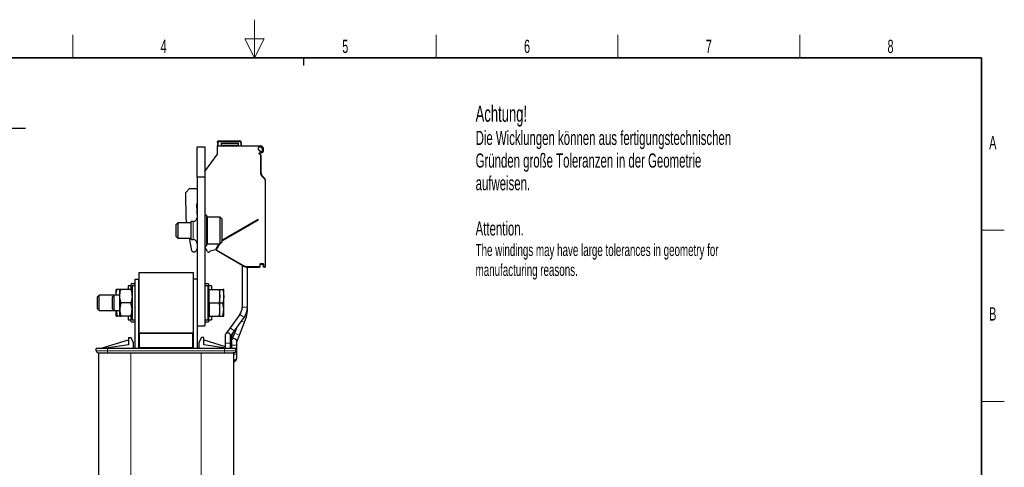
# Model space of a CAD drawing. Header units: millimetres. Extents: x 5 to 418, y 2 to 292.
# Tile 32 of 32: x 155 to 414, y 175 to 292. Entities that reach past the tile are written whole.
import ezdxf

# ---------------------------------------------------------------- set-up
doc = ezdxf.new("R2010")
doc.units = ezdxf.units.MM
doc.layers.add('SLD-0', color=7, linetype='Continuous')
doc.styles.add('SLDTEXTSTYLE0', font='TXT', dxfattribs={"width": 0.605})

# ---------------------------------------------------------------- blocks, each defined once
blk = doc.blocks.new('SW_NOTE_0_15')
at = {"layer": 'SLD-0', "color": 0}
blk.add_line((30.24, 0), (0, 0), dxfattribs=at)
at = {"layer": 'SLD-0', "color": 0, "attachment_point": 1, "style": 'SLDTEXTSTYLE0'}
for s, insert, char_height in [('M4 Erdung', (0.46, 9.79), 3.5), ('protective earth', (1.65, 4.12), 3.175)]:
    blk.add_mtext(s, dxfattribs=dict(at, insert=insert, char_height=char_height))
blk = doc.blocks.new('SW_NOTE_0_17')
at = {"layer": 'SLD-0', "color": 0, "attachment_point": 1, "style": 'SLDTEXTSTYLE0'}
for s, insert, char_height in [('Achtung!', (0, 5.46), 4.233), ('Die Wicklungen können aus fertigungstechnischen', (0, -1.16), 3.7042), ('Gründen große Toleranzen in der Geometrie', (0, -7.1), 3.7042), ('aufweisen.', (0, -13.04), 3.704), ('Attention.', (0, -24.93), 3.704), ('The windings may have large tolerances in geometry for', (0, -30.85), 3.175), ('manufacturing reasons.', (0, -36.08), 3.175)]:
    blk.add_mtext(s, dxfattribs=dict(at, insert=insert, char_height=char_height))

msp = doc.modelspace()

# ---------------------------------------------------------------- linework, layer by layer
at = {"color": 7, "linetype": 'Continuous', "lineweight": 25}
for p, q in [((201.921, 259.151), (203.921, 259.151)), ((201.921, 251.151), (201.921, 259.151)), ((203.921, 259.151), (203.921, 251.151)), ((207.271, 260.351), (207.271, 259.351)), ((207.271, 259.351), (218.571, 259.351)), ((207.271, 257.151), (207.271, 259.351)), ((207.571, 260.651), (213.19, 260.651)), ((208.221, 260.051), (212.821, 260.051)), ((208.221, 260.051), (208.221, 259.351)), ((212.821, 259.351), (212.821, 260.051)), ((213.671, 259.351), (213.485, 260.403)), ((218.17, 258.95), (217.921, 258.95)), ((217.921, 258.95), (217.921, 258.323)), ((218.571, 259.051), (218.344, 259.051)), ((203.921, 252.623), (207.271, 257.151)), ((217.921, 258.323), (218.212, 258.217)), ((218.241, 257.269), (218.241, 257.389)), ((218.571, 257.009), (218.372, 257.081)), ((218.721, 252.251), (218.721, 256.954)), ((203.921, 251.151), (201.921, 251.151)), ((201.921, 251.151), (201.921, 212.151)), ((203.921, 251.151), (203.921, 212.151)), ((219.628, 250.93), (219.014, 251.544)), ((219.921, 227.737), (219.921, 250.223)), ((198.938, 247.168), (199.921, 248.151)), ((199.058, 240.285), (198.938, 247.168)), ((199.921, 248.151), (201.921, 248.151)), ((201.731, 243.941), (201.906, 240.37)), ((204.421, 241.151), (203.921, 241.151)), ((204.421, 241.151), (204.421, 233.151)), ((208.021, 240.651), (204.621, 240.651)), ((208.421, 240.251), (208.021, 240.651)), ((208.021, 233.651), (208.021, 240.651)), ((196.85, 239.151), (196.421, 238.721)), ((196.421, 235.58), (196.421, 238.721)), ((200.371, 239.151), (196.85, 239.151)), ((196.85, 239.151), (196.85, 235.151)), ((199.258, 239.151), (199.058, 240.285)), ((200.921, 239.541), (200.371, 239.541)), ((200.371, 237.151), (200.371, 239.541)), ((208.421, 240.251), (208.421, 234.051)), ((217.921, 240.001), (208.421, 234.516)), ((217.921, 239.827), (217.921, 240.001)), ((196.421, 235.58), (196.85, 235.151)), ((200.371, 234.761), (200.371, 237.151)), ((196.85, 235.151), (200.371, 235.151)), ((200.543, 231.864), (199.963, 235.151)), ((200.371, 234.761), (200.921, 234.761)), ((203.921, 233.151), (204.421, 233.151)), ((204.639, 231.601), (203.921, 232.844)), ((204.621, 233.651), (208.021, 233.651)), ((207.666, 233.651), (206.771, 232.101)), ((207.738, 233.651), (206.911, 232.219)), ((208.021, 233.651), (208.421, 234.051)), ((201.127, 231.451), (201.035, 231.451)), ((201.921, 232.325), (201.56, 231.701)), ((206.771, 232.101), (205.324, 231.713)), ((206.771, 232.069), (206.736, 232.091)), ((206.984, 231.946), (206.771, 232.069)), ((206.984, 231.946), (214.389, 227.671)), ((213.771, 228.028), (213.771, 217.051)), ((218.521, 227.737), (218.521, 228.137)), ((218.721, 228.337), (219.121, 228.337)), ((219.321, 228.137), (219.321, 227.737)), ((186.621, 226.151), (200.921, 226.151)), ((186.621, 226.151), (186.621, 210.151)), ((200.921, 226.151), (200.921, 210.151)), ((214.889, 227.537), (218.321, 227.537)), ((215.171, 217.051), (215.171, 227.537)), ((219.721, 227.537), (219.521, 227.537)), ((184.621, 222.651), (183.821, 222.651)), ((183.821, 222.651), (183.821, 221.651)), ((185.621, 223.151), (184.621, 223.151)), ((184.621, 221.682), (184.621, 223.151)), ((185.621, 222.651), (184.821, 222.651)), ((184.821, 222.651), (184.821, 213.651)), ((185.621, 224.351), (186.621, 224.351)), ((185.621, 206.151), (185.621, 224.351)), ((186.621, 206.151), (186.621, 224.351)), ((201.921, 224.351), (200.921, 224.351)), ((200.921, 224.351), (200.921, 206.151)), ((201.921, 224.351), (201.921, 206.151)), ((204.921, 223.151), (203.921, 223.151)), ((204.721, 222.651), (203.921, 222.651)), ((204.721, 222.651), (204.721, 213.651)), ((204.921, 223.151), (204.921, 221.206)), ((205.721, 222.651), (204.921, 222.651)), ((205.721, 222.651), (205.721, 221.651)), ((176.15, 220.151), (175.721, 219.721)), ((180.15, 220.151), (176.15, 220.151)), ((176.15, 216.419), (176.15, 220.151)), ((180.15, 220.151), (179.721, 219.721)), ((181.621, 220.151), (180.15, 220.151)), ((180.15, 219.883), (180.15, 220.151)), ((180.621, 220.151), (180.621, 221.651)), ((181.537, 221.651), (180.933, 221.651)), ((181.621, 219.901), (181.621, 221.651)), ((181.621, 216.401), (181.621, 219.901)), ((184.508, 221.651), (181.933, 221.651)), ((205.121, 221.322), (204.721, 221.091)), ((205.121, 221.651), (207.724, 221.651)), ((205.121, 218.151), (205.121, 221.651)), ((207.724, 221.651), (207.921, 219.901)), ((207.724, 221.651), (207.921, 221.651)), ((207.921, 219.901), (207.724, 218.151)), ((207.921, 219.901), (207.921, 221.651)), ((207.921, 216.401), (207.921, 219.901)), ((208.004, 221.651), (208.724, 221.651)), ((208.921, 221.651), (208.724, 221.651)), ((208.921, 219.901), (208.921, 221.651)), ((208.921, 216.401), (208.921, 219.901)), ((175.721, 216.791), (175.721, 219.721)), ((179.721, 219.511), (179.721, 219.721)), ((179.721, 216.58), (179.721, 219.511)), ((180.15, 216.151), (180.15, 219.883)), ((184.508, 218.151), (181.933, 218.151)), ((205.121, 218.151), (207.724, 218.151)), ((205.121, 218.151), (205.121, 214.651)), ((207.921, 218.151), (208.724, 218.151)), ((208.921, 216.401), (208.724, 218.151)), ((175.721, 216.58), (175.721, 216.791)), ((175.721, 216.58), (176.15, 216.151)), ((176.15, 216.151), (176.15, 216.419)), ((176.15, 216.151), (180.15, 216.151)), ((179.721, 216.58), (180.15, 216.151)), ((180.15, 216.151), (181.621, 216.151)), ((180.621, 214.651), (180.621, 216.151)), ((180.646, 216.151), (180.933, 214.651)), ((181.621, 214.651), (181.621, 216.401)), ((204.721, 215.211), (205.121, 214.98)), ((204.921, 215.095), (204.921, 213.151)), ((207.921, 214.651), (207.921, 216.401)), ((208.724, 214.651), (208.921, 216.401)), ((208.921, 214.651), (208.921, 216.401)), ((213.142, 215.113), (210.579, 211.581)), ((213.142, 215.112), (210.579, 211.582)), ((181.537, 214.651), (180.933, 214.651)), ((184.508, 214.651), (181.933, 214.651)), ((183.821, 214.651), (183.821, 213.651)), ((183.821, 213.651), (184.621, 213.651)), ((184.621, 213.151), (184.621, 214.64)), ((184.621, 213.151), (185.621, 213.151)), ((184.821, 213.651), (185.621, 213.651)), ((201.921, 212.151), (203.921, 212.151)), ((203.921, 213.651), (204.721, 213.651)), ((203.921, 213.151), (204.921, 213.151)), ((204.921, 213.651), (205.721, 213.651)), ((205.121, 214.651), (207.724, 214.651)), ((205.721, 214.651), (205.721, 213.651)), ((208.004, 214.651), (208.724, 214.651)), ((208.724, 214.651), (208.921, 214.651)), ((211.712, 210.758), (214.275, 214.29)), ((213.019, 209.643), (214.392, 213.044)), ((186.621, 210.151), (200.921, 210.151)), ((200.771, 210.151), (186.771, 210.151)), ((186.771, 206.351), (186.771, 210.151)), ((200.771, 206.351), (200.771, 210.151)), ((209.271, 209.551), (209.271, 207.551)), ((210.579, 211.581), (209.404, 209.962)), ((210.671, 209.323), (211.712, 210.758)), ((210.671, 207.551), (210.671, 209.551)), ((210.83, 208.807), (211.104, 209.652)), ((211.721, 210.167), (210.972, 208.313)), ((212.27, 211.527), (211.721, 210.167)), ((212.321, 207.915), (213.019, 209.643)), ((176.421, 206.151), (183.871, 208.435)), ((183.871, 207.143), (177.421, 206.151)), ((183.871, 209.051), (183.871, 207.143)), ((183.871, 209.051), (184.471, 209.051)), ((185.171, 207.751), (184.471, 209.051)), ((185.171, 206.151), (185.171, 207.751)), ((203.071, 209.051), (202.371, 207.751)), ((202.371, 207.751), (202.371, 206.151)), ((203.671, 209.051), (203.071, 209.051)), ((203.671, 207.143), (203.671, 209.051)), ((203.671, 208.435), (209.271, 206.718)), ((210.121, 206.151), (203.671, 207.143)), ((209.271, 207.551), (209.271, 206.281)), ((210.671, 206.151), (210.671, 207.551)), ((210.921, 208.051), (210.921, 207.051)), ((210.921, 207.051), (210.921, 206.212)), ((212.321, 207.051), (212.321, 208.051)), ((212.321, 204.676), (212.321, 207.051)), ((175.421, 205.551), (175.421, 206.151)), ((178.421, 206.151), (175.421, 206.151)), ((176.021, 205.051), (176.021, 159.651)), ((209.121, 206.151), (178.421, 206.151)), ((178.421, 205.051), (179.355, 205.051)), ((179.355, 205.051), (184.521, 205.051)), ((184.521, 205.051), (203.021, 205.051)), ((186.621, 206.351), (200.921, 206.351)), ((186.621, 206.351), (186.621, 206.151)), ((200.771, 206.351), (186.771, 206.351)), ((200.921, 206.351), (200.921, 206.151)), ((203.021, 205.051), (208.187, 205.051)), ((208.187, 205.051), (209.121, 205.051)), ((212.121, 206.151), (209.121, 206.151)), ((210.671, 206.289), (211.121, 206.151)), ((211.521, 205.051), (211.521, 159.651)), ((212.121, 205.551), (212.121, 206.151)), ((212.321, 203.777), (212.321, 204.676)), ((212.321, 203.588), (212.321, 203.777))]:
    msp.add_line(p, q, dxfattribs=at)
at = {"color": 7, "linetype": 'Continuous', "lineweight": 18}
for p, q in [((207.471, 259.351), (207.471, 260.351)), ((207.571, 260.651), (207.571, 260.451)), ((207.571, 260.451), (213.19, 260.451)), ((208.221, 259.901), (212.821, 259.901)), ((208.221, 259.501), (212.821, 259.501)), ((213.19, 260.451), (213.19, 260.651)), ((213.485, 260.403), (213.288, 260.368)), ((213.288, 260.368), (213.468, 259.351)), ((218.571, 257.009), (218.571, 252.251)), ((218.721, 252.251), (218.571, 252.251)), ((219.014, 251.544), (218.908, 251.438)), ((218.908, 251.438), (219.522, 250.824)), ((219.628, 250.93), (219.522, 250.824)), ((219.771, 250.223), (219.771, 227.737)), ((219.921, 250.223), (219.771, 250.223)), ((204.621, 240.651), (204.621, 233.651)), ((200.921, 237.151), (200.921, 239.541)), ((208.421, 234.343), (217.921, 239.827)), ((200.921, 234.761), (200.921, 237.151)), ((207.041, 232.144), (207.911, 233.651)), ((206.846, 232.199), (206.771, 232.069)), ((206.846, 232.199), (206.892, 232.172)), ((206.911, 232.219), (207.041, 232.144)), ((206.984, 231.946), (207.059, 232.076)), ((214.464, 227.801), (207.059, 232.076)), ((214.389, 227.671), (214.464, 227.801)), ((218.321, 227.687), (214.889, 227.687)), ((214.889, 227.537), (214.889, 227.687)), ((218.321, 227.537), (218.321, 227.687)), ((218.371, 228.137), (218.371, 227.737)), ((218.521, 228.137), (218.371, 228.137)), ((218.521, 227.737), (218.371, 227.737)), ((219.121, 228.487), (218.721, 228.487)), ((218.721, 228.337), (218.721, 228.487)), ((219.121, 228.337), (219.121, 228.487)), ((219.321, 228.137), (219.471, 228.137)), ((219.321, 227.737), (219.471, 227.737)), ((219.471, 227.737), (219.471, 228.137)), ((219.721, 227.687), (219.521, 227.687)), ((219.521, 227.537), (219.521, 227.687)), ((219.721, 227.537), (219.721, 227.687)), ((219.921, 227.737), (219.771, 227.737)), ((213.142, 215.113), (213.831, 214.612)), ((213.771, 217.051), (214.623, 217.051)), ((214.623, 217.051), (215.171, 217.051)), ((213.602, 213.363), (214.392, 213.044)), ((213.831, 214.612), (214.275, 214.29)), ((210.579, 211.582), (210.58, 211.582)), ((210.579, 211.581), (211.268, 211.08)), ((211.268, 211.08), (211.712, 210.758)), ((211.721, 210.167), (213.019, 209.643)), ((209.271, 207.551), (210.495, 207.551)), ((210.495, 207.551), (210.671, 207.551)), ((210.921, 207.051), (210.991, 207.051)), ((210.991, 207.051), (212.321, 207.051)), ((175.421, 205.551), (178.421, 205.551)), ((178.421, 205.551), (178.421, 206.151)), ((178.421, 205.051), (178.421, 205.551)), ((178.421, 205.551), (209.121, 205.551)), ((184.521, 205.051), (184.521, 159.651)), ((203.021, 205.051), (203.021, 159.651)), ((209.121, 205.551), (209.121, 206.151)), ((209.121, 205.551), (212.121, 205.551)), ((209.121, 205.051), (209.121, 205.551)), ((211.521, 204.676), (212.321, 204.676))]:
    msp.add_line(p, q, dxfattribs=at)
at = {"color": 7, "linetype": 'Continuous', "lineweight": 18, "flags": 128}
for points in [[(207.471, 260.351), (207.432, 260.351), (207.394, 260.351), (207.36, 260.351), (207.329, 260.351), (207.304, 260.351), (207.286, 260.351), (207.275, 260.351), (207.271, 260.351)], [(210.671, 208.607), (210.786, 208.718), (210.83, 208.807)]]:
    msp.add_lwpolyline(points, dxfattribs=at)
at = {"color": 7, "linetype": 'Continuous', "lineweight": 25, "flags": 128}
for points in [[(210.495, 210.015), (210.633, 209.779), (210.671, 209.551)], [(210.921, 208.051), (210.922, 208.093), (210.991, 208.357)]]:
    msp.add_lwpolyline(points, dxfattribs=at)
at = {"color": 7, "linetype": 'Continuous', "lineweight": 25}
for centre, radius, start, end in [((207.571, 260.351), 0.3, 90, 179.99949), ((213.19, 260.351), 0.3, 10, 90), ((218.344, 258.851), 0.2, 90, 150.12141), ((218.571, 257.951), 1.4, 82.16252, 90), ((218.571, 257.951), 1.1, 82.16252, 90), ((219.121, 258.837), 1.1, 214.30765, 248.67631), ((218.441, 257.389), 0.2, 64.84934, 180), ((218.441, 257.269), 0.2, 180, 250), ((219.121, 258.837), 1.4, 244.84934, 253.17788), ((219.721, 252.251), 1, 180, 225), ((218.921, 250.223), 1, 0, 45), ((201.931, 243.951), 0.2, 92.87862, 182.80637), ((204.621, 240.451), 0.2, 90, 180), ((200.921, 240.541), 1, 270, 0), ((200.921, 233.761), 1, 0, 90), ((204.621, 233.851), 0.2, 180, 270), ((204.899, 231.751), 0.3, 210, 326.9182), ((205.401, 231.423), 0.3, 105, 146.9182), ((207.084, 232.119), 0.2, 150, 240), ((214.889, 228.537), 1, 240, 270), ((218.321, 227.737), 0.2, 270, 0), ((218.721, 228.137), 0.2, 90, 180), ((219.121, 228.137), 0.2, 0, 90), ((219.521, 227.737), 0.2, 180, 270), ((219.721, 227.737), 0.2, 270, 0), ((210.471, 217.051), 3.3, 324.03495, 0), ((210.471, 217.051), 4.7, 324.03495, 0), ((204.471, 217.051), 10.7, 338.00833, 0), ((209.971, 209.551), 0.7, 41.50243, 180), ((211.621, 208.051), 0.7, 360, 154.0577), ((175.921, 205.551), 0.5, 180, 270), ((211.621, 205.551), 0.5, 270, 0)]:
    msp.add_arc(centre, radius, start, end, dxfattribs=at)
at = {"color": 7, "linetype": 'Continuous', "lineweight": 18}
for centre, radius, start, end in [((207.571, 260.351), 0.1, 90, 180), ((210.676, 209.824), 0.462, 272.90933, 337.83631), ((211.644, 203.821), 0.678, 259.50128, 356.31882), ((211.644, 203.632), 0.678, 259.50128, 356.31882)]:
    msp.add_arc(centre, radius, start, end, dxfattribs=at)
at = {"color": 7, "linetype": 'Continuous', "lineweight": 25}
for points, knots in [([(207.271, 260.351), (207.272, 260.375), (207.276, 260.422), (207.301, 260.487), (207.337, 260.542), (207.392, 260.598), (207.445, 260.621), (207.479, 260.636)], [0, 0, 0, 0, 0.19342115, 0.37623141, 0.54842299, 0.70998863, 1, 1, 1, 1]), ([(207.271, 260.351), (207.272, 260.375), (207.276, 260.422), (207.301, 260.487), (207.337, 260.542), (207.392, 260.598), (207.445, 260.621), (207.479, 260.636)], [0, 0, 0, 0, 0.19342115, 0.37623141, 0.54842299, 0.70998863, 1, 1, 1, 1]), ([(218.762, 259.338), (218.816, 259.324), (218.926, 259.298), (219.078, 259.179), (219.19, 259.016), (219.259, 258.823), (219.307, 258.602), (219.323, 258.335), (219.298, 258.064), (219.231, 257.829), (219.131, 257.66), (218.995, 257.549), (218.854, 257.497), (218.76, 257.503), (218.717, 257.505)], [0, 0, 0, 0, 0.0696143, 0.1391163, 0.2342733, 0.3125809, 0.3928726, 0.5163562, 0.6435052, 0.730923, 0.8188906, 0.8828722, 0.946892, 1, 1, 1, 1]), ([(218.721, 259.04), (218.745, 259.034), (218.795, 259.021), (218.882, 258.943), (218.994, 258.723), (219.027, 258.425), (219.004, 258.131), (218.96, 257.966), (218.902, 257.866), (218.858, 257.824), (218.818, 257.805), (218.786, 257.799), (218.753, 257.801), (218.732, 257.808), (218.721, 257.812)], [0, 0, 0, 0, 0.0489784, 0.1025856, 0.2263528, 0.5320818, 0.6848467, 0.814873, 0.8689947, 0.9129334, 0.9344587, 0.9553182, 0.9767764, 1, 1, 1, 1]), ([(218.721, 256.954), (218.72, 256.954), (218.719, 256.955), (218.71, 256.958), (218.696, 256.963), (218.672, 256.972), (218.642, 256.983), (218.605, 256.996), (218.583, 257.005), (218.571, 257.009)], [0, 0, 0, 0, 0.118116, 0.2398408, 0.3657075, 0.496198, 0.7072125, 0.8434553, 1, 1, 1, 1]), ([(201.035, 231.451), (200.986, 231.455), (200.881, 231.464), (200.731, 231.542), (200.627, 231.651), (200.566, 231.765), (200.551, 231.83), (200.543, 231.864)], [0, 0, 0, 0, 0.2118548, 0.4488692, 0.7110968, 0.8523484, 1, 1, 1, 1]), ([(201.56, 231.701), (201.534, 231.662), (201.481, 231.586), (201.37, 231.508), (201.251, 231.459), (201.168, 231.453), (201.127, 231.451)], [0, 0, 0, 0, 0.2694601, 0.5258976, 0.7693827, 1, 1, 1, 1]), ([(180.933, 221.651), (180.846, 221.651), (180.67, 221.651), (180.637, 221.651), (180.621, 221.651)], [0, 0, 0, 0, 0.495458, 1, 1, 1, 1]), ([(180.631, 220.151), (180.633, 220.193), (180.65, 220.701), (180.798, 221.197), (180.933, 221.651)], [0, 0, 0, 0, 0.08420507, 1, 1, 1, 1]), ([(181.621, 219.901), (181.624, 220.027), (181.637, 220.619), (181.803, 221.196), (181.933, 221.651)], [0, 0, 0, 0, 0.213336, 1, 1, 1, 1]), ([(181.933, 221.651), (181.846, 221.651), (181.67, 221.651), (181.637, 221.651), (181.621, 221.651)], [0, 0, 0, 0, 0.495458, 1, 1, 1, 1]), ([(181.933, 218.151), (181.899, 218.257), (181.714, 218.827), (181.662, 219.419), (181.621, 219.901)], [0, 0, 0, 0, 0.1873629, 1, 1, 1, 1]), ([(184.508, 221.651), (184.638, 221.196), (184.804, 220.619), (184.818, 220.027), (184.821, 219.901)], [0, 0, 0, 0, 0.786664, 1, 1, 1, 1]), ([(184.821, 221.651), (184.82, 221.651), (184.816, 221.651), (184.656, 221.651), (184.508, 221.651)], [0, 0, 0, 0, 0.0701742, 1, 1, 1, 1]), ([(184.821, 219.901), (184.779, 219.419), (184.728, 218.827), (184.543, 218.257), (184.508, 218.151)], [0, 0, 0, 0, 0.8126371, 1, 1, 1, 1]), ([(208.724, 221.651), (208.727, 221.633), (208.848, 221.056), (208.885, 220.469), (208.921, 219.901)], [0, 0, 0, 0, 0.0311177, 1, 1, 1, 1]), ([(208.921, 219.901), (208.899, 219.458), (208.869, 218.871), (208.752, 218.293), (208.724, 218.151)], [0, 0, 0, 0, 0.754038, 1, 1, 1, 1]), ([(181.933, 218.151), (181.846, 217.866), (181.67, 217.293), (181.637, 216.7), (181.621, 216.401)], [0, 0, 0, 0, 0.495458, 1, 1, 1, 1]), ([(184.821, 216.401), (184.82, 216.442), (184.816, 217.033), (184.656, 217.612), (184.508, 218.151)], [0, 0, 0, 0, 0.0701742, 1, 1, 1, 1]), ([(207.921, 216.401), (207.899, 216.843), (207.869, 217.43), (207.752, 218.008), (207.724, 218.151)], [0, 0, 0, 0, 0.754038, 1, 1, 1, 1]), ([(181.621, 216.401), (181.621, 216.359), (181.625, 215.768), (181.785, 215.189), (181.933, 214.651)], [0, 0, 0, 0, 0.0701742, 1, 1, 1, 1]), ([(184.508, 214.651), (184.595, 214.935), (184.772, 215.508), (184.804, 216.101), (184.821, 216.401)], [0, 0, 0, 0, 0.495458, 1, 1, 1, 1]), ([(207.724, 214.651), (207.727, 214.669), (207.848, 215.245), (207.885, 215.832), (207.921, 216.401)], [0, 0, 0, 0, 0.0311177, 1, 1, 1, 1]), ([(180.621, 214.651), (180.621, 214.651), (180.625, 214.651), (180.785, 214.651), (180.933, 214.651)], [0, 0, 0, 0, 0.0701742, 1, 1, 1, 1]), ([(181.621, 214.651), (181.621, 214.651), (181.625, 214.651), (181.785, 214.651), (181.933, 214.651)], [0, 0, 0, 0, 0.0701742, 1, 1, 1, 1]), ([(184.508, 214.651), (184.595, 214.651), (184.772, 214.651), (184.804, 214.651), (184.821, 214.651)], [0, 0, 0, 0, 0.495458, 1, 1, 1, 1]), ([(207.921, 214.651), (207.911, 214.651), (207.891, 214.651), (207.78, 214.651), (207.724, 214.651)], [0, 0, 0, 0, 0.4977806, 1, 1, 1, 1]), ([(211.104, 209.652), (211.122, 209.702), (211.17, 209.84), (211.312, 210.135), (211.508, 210.469), (211.655, 210.678), (211.712, 210.759)], [0, 0, 0, 0, 0.17040096, 0.47390615, 0.79600818, 1, 1, 1, 1]), ([(210.671, 207.554), (210.672, 207.639), (210.675, 207.888), (210.711, 208.281), (210.772, 208.617), (210.815, 208.76), (210.83, 208.807)], [0, 0, 0, 0, 0.17539772, 0.51142722, 0.84080549, 1, 1, 1, 1]), ([(175.921, 205.051), (175.954, 205.051), (176.006, 205.051), (176.317, 205.051), (176.641, 205.051), (177.038, 205.051), (177.621, 205.051), (178.106, 205.051), (178.421, 205.051)], [0, 0, 0, 0, 0.23944295, 0.36978997, 0.50000006, 0.63034702, 0.76055705, 1, 1, 1, 1]), ([(209.121, 205.051), (209.435, 205.051), (209.921, 205.051), (210.503, 205.051), (210.901, 205.051), (211.224, 205.051), (211.535, 205.051), (211.587, 205.051), (211.621, 205.051)], [0, 0, 0, 0, 0.2394429, 0.36979, 0.5000001, 0.630347, 0.7605571, 1, 1, 1, 1]), ([(211.621, 205.051), (211.603, 205.051), (211.577, 205.051), (211.431, 205.051), (211.328, 205.051), (211.281, 205.051)], [0, 0, 0, 0, 0.5002866, 0.7727737, 1, 1, 1, 1]), ([(211.621, 205.051), (211.612, 205.051), (211.602, 205.051), (211.525, 205.051), (211.521, 205.051)], [0, 0, 0, 0, 0.9462768, 1, 1, 1, 1]), ([(211.621, 205.051), (211.612, 205.051), (211.602, 205.051), (211.525, 205.051), (211.521, 205.051)], [0, 0, 0, 0, 0.9462768, 1, 1, 1, 1]), ([(211.521, 202.618), (211.618, 202.654), (211.833, 202.733), (212.084, 202.949), (212.282, 203.245), (212.308, 203.475), (212.321, 203.588)], [0, 0, 0, 0, 0.2278194, 0.5000173, 0.7537947, 1, 1, 1, 1])]:
    msp.add_open_spline(points, degree=3, knots=knots, dxfattribs=at)
at = {"color": 7, "linetype": 'Continuous', "lineweight": 18}
for points, knots in [([(213.19, 260.451), (213.201, 260.45), (213.225, 260.447), (213.255, 260.429), (213.279, 260.402), (213.285, 260.379), (213.288, 260.368)], [0, 0, 0, 0, 0.2484224, 0.4998058, 0.7484509, 1, 1, 1, 1]), ([(207.059, 232.076), (207.054, 232.079), (207.044, 232.087), (207.036, 232.103), (207.034, 232.115), (207.034, 232.129), (207.038, 232.138), (207.041, 232.144)], [0, 0, 0, 0, 0.2491727, 0.4989908, 0.6241163, 0.7460592, 1, 1, 1, 1]), ([(218.371, 227.737), (218.37, 227.73), (218.369, 227.717), (218.359, 227.703), (218.349, 227.695), (218.337, 227.689), (218.327, 227.688), (218.321, 227.687)], [0, 0, 0, 0, 0.2491729, 0.4989908, 0.6241161, 0.7460589, 1, 1, 1, 1]), ([(218.721, 228.487), (218.677, 228.482), (218.609, 228.475), (218.527, 228.431), (218.472, 228.386), (218.426, 228.331), (218.383, 228.249), (218.375, 228.181), (218.371, 228.137)], [0, 0, 0, 0, 0.2394414, 0.3682188, 0.4999987, 0.628778, 0.7605586, 1, 1, 1, 1]), ([(219.471, 228.137), (219.466, 228.181), (219.459, 228.249), (219.415, 228.33), (219.37, 228.386), (219.314, 228.431), (219.233, 228.475), (219.165, 228.482), (219.121, 228.487)], [0, 0, 0, 0, 0.23944144, 0.36821878, 0.49999865, 0.62877799, 0.76055856, 1, 1, 1, 1]), ([(219.521, 227.687), (219.514, 227.688), (219.501, 227.689), (219.487, 227.699), (219.479, 227.709), (219.472, 227.72), (219.471, 227.73), (219.471, 227.737)], [0, 0, 0, 0, 0.2491727, 0.4989908, 0.6241163, 0.7460592, 1, 1, 1, 1]), ([(219.771, 227.737), (219.77, 227.73), (219.769, 227.717), (219.759, 227.703), (219.749, 227.695), (219.737, 227.689), (219.727, 227.688), (219.721, 227.687)], [0, 0, 0, 0, 0.2491729, 0.4989908, 0.6241161, 0.7460589, 1, 1, 1, 1])]:
    msp.add_open_spline(points, degree=3, knots=knots, dxfattribs=at)
for points in [[(218.571, 252.251), (218.586, 252.099), (218.618, 251.794), (218.811, 251.557), (218.908, 251.438)], [(219.522, 250.824), (219.593, 250.736), (219.736, 250.56), (219.759, 250.335), (219.771, 250.223)], [(214.889, 227.687), (214.814, 227.692), (214.665, 227.701), (214.531, 227.768), (214.464, 227.801)]]:
    msp.add_open_spline(points, degree=3, dxfattribs=at)
at = {"layer": 'SLD-0', "lineweight": 18}
for p, q in [((217, 292.5), (217, 282.5)), ((169.25, 282.5), (169.25, 288.5)), ((219.5, 287.5), (214.5, 287.5)), ((214.5, 287.5), (217, 282.5)), ((217, 282.5), (219.5, 287.5)), ((264.75, 282.5), (264.75, 288.5)), ((312.5, 282.5), (312.5, 288.5)), ((360.25, 282.5), (360.25, 288.5)), ((408, 237.25), (414, 237.25)), ((408, 192.25), (414, 192.25))]:
    msp.add_line(p, q, dxfattribs=at)
at = {"layer": 'SLD-0', "lineweight": 35}
for p, q in [((408, 282.5), (26, 282.5)), ((408, 12), (408, 282.5))]:
    msp.add_line(p, q, dxfattribs=at)
at = {"layer": 'SLD-0'}
msp.add_line((230, 280.5), (230, 282.5), dxfattribs=at)
msp.add_line((230, 280.5), (230, 282.5), dxfattribs=at)

# ---------------------------------------------------------------- block references
for name, p in [('SW_NOTE_0_15', (126.607, 263.951)), ('SW_NOTE_0_17', (275.096, 264.469))]:
    msp.add_blockref(name, p, dxfattribs=at)

# ---------------------------------------------------------------- texts
at = {"layer": 'SLD-0', "char_height": 3.5, "attachment_point": 2, "style": 'SLDTEXTSTYLE0'}
for s, insert in [('4', (193.103, 287.243)), ('5', (240.853, 287.243)), ('6', (288.603, 287.243)), ('7', (336.353, 287.243)), ('8', (384.103, 287.243)), ('A', (410.982, 262.001)), ('B', (410.982, 217.001))]:
    msp.add_mtext(s, dxfattribs=dict(at, insert=insert))

doc.saveas('drawing.dxf')
